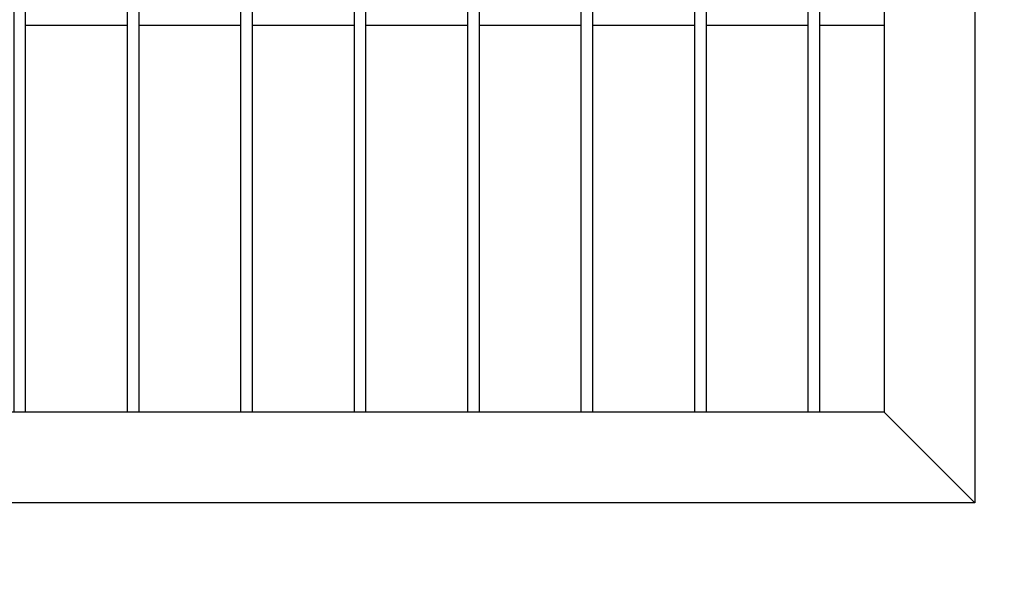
# Model space of a CAD drawing. Header units: inches. Extents: x 1156 to 71303, y -52654 to 51.
# Tile 201 of 217: x 64459 to 64546, y -40847 to -40797. Entities that reach past the tile are written whole.
import ezdxf

# ---------------------------------------------------------------- set-up
doc = ezdxf.new("R2010")
doc.units = ezdxf.units.IN
doc.header["$MEASUREMENT"] = 0
doc.layers.get('0').update_dxf_attribs({"lineweight": 0})
doc.layers.get('Defpoints').update_dxf_attribs({"lineweight": 0})
doc.layers.add('AW OGRODZENIA', color=253, linetype='Continuous')
doc.styles.add('1-200', font='arial.ttf', dxfattribs={"width": 0.75, "height": 35})
doc.dimstyles.new('1-2001-2', dxfattribs={"dimtxt": 35, "dimasz": 10, "dimexe": 15, "dimexo": 10, "dimgap": 0.09, "dimtad": 0, "dimlfac": 0.5, "dimdsep": 46, "dimtxsty": '1-200', "dimblk": 'OBLIQUE', "dimcen": 0.09, "dimadec": 0, "dimazin": 0, "dimtfac": 1, "dimtdec": 4, "dimtix": 1, "dimtofl": 0, "dimtmove": 0, "dimatfit": 3, "dimldrblk": 'OBLIQUE', "dimfxl": 15, "dimfxlon": 1, "dimtvp": 0.7, "dimtolj": 1, "dimtzin": 0, "dimarcsym": 0})

# ---------------------------------------------------------------- blocks, each defined once
blk = doc.blocks.new('_OBLIQUE')
at = {"color": 0, "linetype": 'ByBlock', "lineweight": -2}
for p, q in [((-0.5, -0.5), (0.5, 0.5)), ((0, 0), (0, 0))]:
    blk.add_line(p, q, dxfattribs=at)
blk = doc.blocks.new('*D1616')
at = {"color": 0, "linetype": 'Continuous', "lineweight": -2, "ltscale": 12}
for p, q in [((63863.526, -40916.474), (63863.526, -40946.474)), ((64563.526, -40916.474), (64563.526, -40946.474)), ((63863.526, -40931.474), (64563.526, -40931.474))]:
    blk.add_line(p, q, dxfattribs=at)
at = {"layer": 'Defpoints', "color": 0}
for p in [(63863.526, -40835.275), (64563.526, -40835.275), (64563.526, -40931.474)]:
    blk.add_point(p, dxfattribs=at)
at = {"color": 0, "lineweight": -2, "xscale": 10, "yscale": 10, "zscale": 10, "rotation": 180}
blk.add_blockref('_OBLIQUE', (63863.526, -40931.474), dxfattribs=at)
at = {"color": 0, "lineweight": -2, "xscale": 10, "yscale": 10, "zscale": 10}
blk.add_blockref('_OBLIQUE', (64563.526, -40931.474), dxfattribs=at)
at = {"color": 0, "linetype": 'Continuous', "ltscale": 12, "insert": (64213.526, -40906.459), "char_height": 35, "attachment_point": 5, "style": '1-200'}
blk.add_mtext('\\A1;300', dxfattribs=at)

msp = doc.modelspace()

# ---------------------------------------------------------------- linework, layer by layer
at = {"layer": 'AW OGRODZENIA'}
for p, q in [((64543.526, -40549.913), (64543.526, -40839.913)), ((64535.526, -40557.913), (64535.526, -40831.913)), ((64468.83, -40797.834), (64459.822, -40797.834)), ((64468.83, -40797.834), (64459.822, -40797.834)), ((64468.83, -40797.834), (64459.822, -40797.834)), ((64468.83, -40797.834), (64459.822, -40797.834)), ((64468.83, -40797.834), (64459.822, -40797.834)), ((64468.83, -40797.834), (64459.822, -40797.834)), ((64468.83, -40797.834), (64459.822, -40797.834)), ((64468.83, -40797.834), (64459.822, -40797.834)), ((64468.83, -40797.834), (64459.822, -40797.834)), ((64468.83, -40797.834), (64459.822, -40797.834)), ((64468.83, -40797.834), (64459.822, -40797.834)), ((64468.83, -40797.834), (64459.822, -40797.834)), ((64468.83, -40797.834), (64459.822, -40797.834)), ((64468.83, -40797.834), (64459.822, -40797.834)), ((64468.83, -40797.834), (64459.822, -40797.834)), ((64468.83, -40797.834), (64459.822, -40797.834)), ((64468.83, -40797.834), (64459.822, -40797.834)), ((64468.83, -40797.834), (64459.822, -40797.834)), ((64468.83, -40797.834), (64459.822, -40797.834)), ((64468.83, -40797.834), (64459.822, -40797.834)), ((64468.83, -40797.834), (64459.822, -40797.834)), ((64468.83, -40797.834), (64459.822, -40797.834)), ((64468.83, -40797.834), (64459.822, -40797.834)), ((64468.83, -40797.834), (64459.822, -40797.834)), ((64468.83, -40797.834), (64459.822, -40797.834)), ((64478.83, -40797.834), (64469.822, -40797.834)), ((64478.83, -40797.834), (64469.822, -40797.834)), ((64478.83, -40797.834), (64469.822, -40797.834)), ((64478.83, -40797.834), (64469.822, -40797.834)), ((64478.83, -40797.834), (64469.822, -40797.834)), ((64478.83, -40797.834), (64469.822, -40797.834)), ((64478.83, -40797.834), (64469.822, -40797.834)), ((64478.83, -40797.834), (64469.822, -40797.834)), ((64478.83, -40797.834), (64469.822, -40797.834)), ((64478.83, -40797.834), (64469.822, -40797.834)), ((64478.83, -40797.834), (64469.822, -40797.834)), ((64478.83, -40797.834), (64469.822, -40797.834)), ((64478.83, -40797.834), (64469.822, -40797.834)), ((64478.83, -40797.834), (64469.822, -40797.834)), ((64478.83, -40797.834), (64469.822, -40797.834)), ((64478.83, -40797.834), (64469.822, -40797.834)), ((64478.83, -40797.834), (64469.822, -40797.834)), ((64478.83, -40797.834), (64469.822, -40797.834)), ((64478.83, -40797.834), (64469.822, -40797.834)), ((64478.83, -40797.834), (64469.822, -40797.834)), ((64478.83, -40797.834), (64469.822, -40797.834)), ((64478.83, -40797.834), (64469.822, -40797.834)), ((64478.83, -40797.834), (64469.822, -40797.834)), ((64478.83, -40797.834), (64469.822, -40797.834)), ((64478.83, -40797.834), (64469.822, -40797.834)), ((64488.83, -40797.834), (64479.822, -40797.834)), ((64488.83, -40797.834), (64479.822, -40797.834)), ((64488.83, -40797.834), (64479.822, -40797.834)), ((64488.83, -40797.834), (64479.822, -40797.834)), ((64488.83, -40797.834), (64479.822, -40797.834)), ((64488.83, -40797.834), (64479.822, -40797.834)), ((64488.83, -40797.834), (64479.822, -40797.834)), ((64488.83, -40797.834), (64479.822, -40797.834)), ((64488.83, -40797.834), (64479.822, -40797.834)), ((64488.83, -40797.834), (64479.822, -40797.834)), ((64488.83, -40797.834), (64479.822, -40797.834)), ((64488.83, -40797.834), (64479.822, -40797.834)), ((64488.83, -40797.834), (64479.822, -40797.834)), ((64488.83, -40797.834), (64479.822, -40797.834)), ((64488.83, -40797.834), (64479.822, -40797.834)), ((64488.83, -40797.834), (64479.822, -40797.834)), ((64488.83, -40797.834), (64479.822, -40797.834)), ((64488.83, -40797.834), (64479.822, -40797.834)), ((64488.83, -40797.834), (64479.822, -40797.834)), ((64488.83, -40797.834), (64479.822, -40797.834)), ((64488.83, -40797.834), (64479.822, -40797.834)), ((64488.83, -40797.834), (64479.822, -40797.834)), ((64488.83, -40797.834), (64479.822, -40797.834)), ((64488.83, -40797.834), (64479.822, -40797.834)), ((64488.83, -40797.834), (64479.822, -40797.834)), ((64498.83, -40797.834), (64489.822, -40797.834)), ((64498.83, -40797.834), (64489.822, -40797.834)), ((64498.83, -40797.834), (64489.822, -40797.834)), ((64498.83, -40797.834), (64489.822, -40797.834)), ((64498.83, -40797.834), (64489.822, -40797.834)), ((64498.83, -40797.834), (64489.822, -40797.834)), ((64498.83, -40797.834), (64489.822, -40797.834)), ((64498.83, -40797.834), (64489.822, -40797.834)), ((64498.83, -40797.834), (64489.822, -40797.834)), ((64498.83, -40797.834), (64489.822, -40797.834)), ((64498.83, -40797.834), (64489.822, -40797.834)), ((64498.83, -40797.834), (64489.822, -40797.834)), ((64498.83, -40797.834), (64489.822, -40797.834)), ((64498.83, -40797.834), (64489.822, -40797.834)), ((64498.83, -40797.834), (64489.822, -40797.834)), ((64498.83, -40797.834), (64489.822, -40797.834)), ((64498.83, -40797.834), (64489.822, -40797.834)), ((64498.83, -40797.834), (64489.822, -40797.834)), ((64498.83, -40797.834), (64489.822, -40797.834)), ((64498.83, -40797.834), (64489.822, -40797.834)), ((64498.83, -40797.834), (64489.822, -40797.834)), ((64498.83, -40797.834), (64489.822, -40797.834)), ((64498.83, -40797.834), (64489.822, -40797.834)), ((64498.83, -40797.834), (64489.822, -40797.834)), ((64498.83, -40797.834), (64489.822, -40797.834)), ((64508.83, -40797.834), (64499.822, -40797.834)), ((64508.83, -40797.834), (64499.822, -40797.834)), ((64508.83, -40797.834), (64499.822, -40797.834)), ((64508.83, -40797.834), (64499.822, -40797.834)), ((64508.83, -40797.834), (64499.822, -40797.834)), ((64508.83, -40797.834), (64499.822, -40797.834)), ((64508.83, -40797.834), (64499.822, -40797.834)), ((64508.83, -40797.834), (64499.822, -40797.834)), ((64508.83, -40797.834), (64499.822, -40797.834)), ((64508.83, -40797.834), (64499.822, -40797.834)), ((64508.83, -40797.834), (64499.822, -40797.834)), ((64508.83, -40797.834), (64499.822, -40797.834)), ((64508.83, -40797.834), (64499.822, -40797.834)), ((64508.83, -40797.834), (64499.822, -40797.834)), ((64508.83, -40797.834), (64499.822, -40797.834)), ((64508.83, -40797.834), (64499.822, -40797.834)), ((64508.83, -40797.834), (64499.822, -40797.834)), ((64508.83, -40797.834), (64499.822, -40797.834)), ((64508.83, -40797.834), (64499.822, -40797.834)), ((64508.83, -40797.834), (64499.822, -40797.834)), ((64508.83, -40797.834), (64499.822, -40797.834)), ((64508.83, -40797.834), (64499.822, -40797.834)), ((64508.83, -40797.834), (64499.822, -40797.834)), ((64508.83, -40797.834), (64499.822, -40797.834)), ((64508.83, -40797.834), (64499.822, -40797.834)), ((64518.83, -40797.834), (64509.822, -40797.834)), ((64518.83, -40797.834), (64509.822, -40797.834)), ((64518.83, -40797.834), (64509.822, -40797.834)), ((64518.83, -40797.834), (64509.822, -40797.834)), ((64518.83, -40797.834), (64509.822, -40797.834)), ((64518.83, -40797.834), (64509.822, -40797.834)), ((64518.83, -40797.834), (64509.822, -40797.834)), ((64518.83, -40797.834), (64509.822, -40797.834)), ((64518.83, -40797.834), (64509.822, -40797.834)), ((64518.83, -40797.834), (64509.822, -40797.834)), ((64518.83, -40797.834), (64509.822, -40797.834)), ((64518.83, -40797.834), (64509.822, -40797.834)), ((64518.83, -40797.834), (64509.822, -40797.834)), ((64518.83, -40797.834), (64509.822, -40797.834)), ((64518.83, -40797.834), (64509.822, -40797.834)), ((64518.83, -40797.834), (64509.822, -40797.834)), ((64518.83, -40797.834), (64509.822, -40797.834)), ((64518.83, -40797.834), (64509.822, -40797.834)), ((64518.83, -40797.834), (64509.822, -40797.834)), ((64518.83, -40797.834), (64509.822, -40797.834)), ((64518.83, -40797.834), (64509.822, -40797.834)), ((64518.83, -40797.834), (64509.822, -40797.834)), ((64518.83, -40797.834), (64509.822, -40797.834)), ((64518.83, -40797.834), (64509.822, -40797.834)), ((64518.83, -40797.834), (64509.822, -40797.834)), ((64528.83, -40797.834), (64519.822, -40797.834)), ((64528.83, -40797.834), (64519.822, -40797.834)), ((64528.83, -40797.834), (64519.822, -40797.834)), ((64528.83, -40797.834), (64519.822, -40797.834)), ((64528.83, -40797.834), (64519.822, -40797.834)), ((64528.83, -40797.834), (64519.822, -40797.834)), ((64528.83, -40797.834), (64519.822, -40797.834)), ((64528.83, -40797.834), (64519.822, -40797.834)), ((64528.83, -40797.834), (64519.822, -40797.834)), ((64528.83, -40797.834), (64519.822, -40797.834)), ((64528.83, -40797.834), (64519.822, -40797.834)), ((64528.83, -40797.834), (64519.822, -40797.834)), ((64528.83, -40797.834), (64519.822, -40797.834)), ((64528.83, -40797.834), (64519.822, -40797.834)), ((64528.83, -40797.834), (64519.822, -40797.834)), ((64528.83, -40797.834), (64519.822, -40797.834)), ((64528.83, -40797.834), (64519.822, -40797.834)), ((64528.83, -40797.834), (64519.822, -40797.834)), ((64528.83, -40797.834), (64519.822, -40797.834)), ((64528.83, -40797.834), (64519.822, -40797.834)), ((64528.83, -40797.834), (64519.822, -40797.834)), ((64528.83, -40797.834), (64519.822, -40797.834)), ((64528.83, -40797.834), (64519.822, -40797.834)), ((64528.83, -40797.834), (64519.822, -40797.834)), ((64528.83, -40797.834), (64519.822, -40797.834)), ((64535.526, -40797.834), (64529.822, -40797.834)), ((64535.526, -40797.834), (64529.822, -40797.834)), ((64535.526, -40797.834), (64529.822, -40797.834)), ((64535.526, -40797.834), (64529.822, -40797.834)), ((64535.526, -40797.834), (64529.822, -40797.834)), ((64535.526, -40797.834), (64529.822, -40797.834)), ((64535.526, -40797.834), (64529.822, -40797.834)), ((64535.526, -40797.834), (64529.822, -40797.834)), ((64535.526, -40797.834), (64529.822, -40797.834)), ((64535.526, -40797.834), (64529.822, -40797.834)), ((64535.526, -40797.834), (64529.822, -40797.834)), ((64535.526, -40797.834), (64529.822, -40797.834)), ((64535.526, -40797.834), (64529.822, -40797.834)), ((64535.526, -40797.834), (64529.822, -40797.834)), ((64535.526, -40797.834), (64529.822, -40797.834)), ((64535.526, -40797.834), (64529.822, -40797.834)), ((64535.526, -40797.834), (64529.822, -40797.834)), ((64535.526, -40797.834), (64529.822, -40797.834)), ((64535.526, -40797.834), (64529.822, -40797.834)), ((64535.526, -40797.834), (64529.822, -40797.834)), ((64535.526, -40797.834), (64529.822, -40797.834)), ((64535.526, -40797.834), (64529.822, -40797.834)), ((64535.526, -40797.834), (64529.822, -40797.834)), ((64535.526, -40797.834), (64529.822, -40797.834)), ((64535.526, -40797.834), (64529.822, -40797.834)), ((64535.526, -40831.913), (64222.526, -40831.913)), ((64535.526, -40831.913), (64543.526, -40839.913)), ((64543.526, -40839.913), (64222.526, -40839.913))]:
    msp.add_line(p, q, dxfattribs=at)
for points in [[(64458.83, -40557.913), (64459.822, -40557.913), (64459.822, -40831.913), (64458.83, -40831.913)], [(64468.83, -40557.913), (64469.822, -40557.913), (64469.822, -40831.913), (64468.83, -40831.913)], [(64478.83, -40557.913), (64479.822, -40557.913), (64479.822, -40831.913), (64478.83, -40831.913)], [(64488.83, -40557.913), (64489.822, -40557.913), (64489.822, -40831.913), (64488.83, -40831.913)], [(64498.83, -40557.913), (64499.822, -40557.913), (64499.822, -40831.913), (64498.83, -40831.913)], [(64508.83, -40557.913), (64509.822, -40557.913), (64509.822, -40831.913), (64508.83, -40831.913)], [(64518.83, -40557.913), (64519.822, -40557.913), (64519.822, -40831.913), (64518.83, -40831.913)], [(64528.83, -40557.913), (64529.822, -40557.913), (64529.822, -40831.913), (64528.83, -40831.913)]]:
    msp.add_lwpolyline(points, close=True, dxfattribs=at)

# ---------------------------------------------------------------- dimensions: what is measured, and where the dimension line sits
at = {"linetype": 'Continuous', "ltscale": 12}
dim = msp.add_linear_dim(base=(64563.526, -40931.474), p1=(63863.526, -40835.275), p2=(64563.526, -40835.275), text='300', dimstyle='1-2001-2', override={"dimtxt": 35}, dxfattribs=at)
dim.commit()
dim.dimension.update_dxf_attribs({"geometry": '*D1616', "text_midpoint": (64213.526, -40906.459)})

doc.saveas('drawing.dxf')
